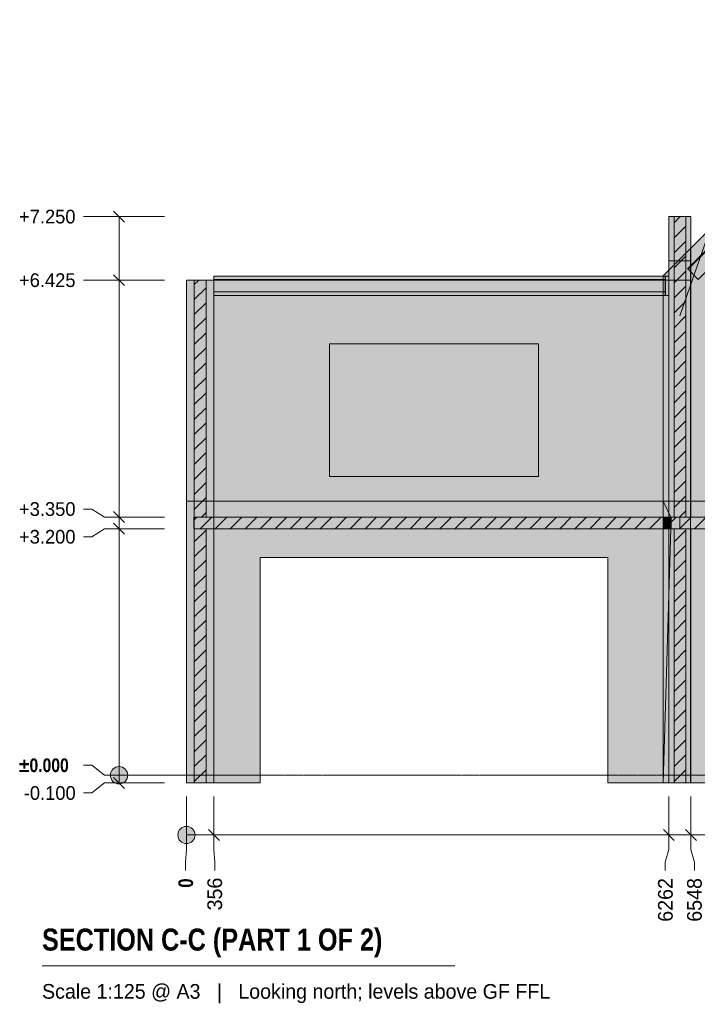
# Model space of a CAD drawing. Header units: millimetres. Extents: x -2200 to 20270, y -2973 to 10107.
# Tile 1 of 2: x -2200 to 6597, y -2973 to 9805. Entities that reach past the tile are written whole.
import ezdxf

# ---------------------------------------------------------------- set-up
doc = ezdxf.new("R2010")
doc.units = ezdxf.units.MM
doc.linetypes.add('DASHED', pattern=[1.524, 1.27, -0.254])
for name, color, linetype in [('FILL-C_BDBDBF', 7, 'Continuous'), ('FILL-EPS', 7, 'Continuous'), ('FILL-INK', 7, 'Continuous'), ('FILL-LIGHT', 7, 'Continuous'), ('FILL-TIMBER', 7, 'Continuous'), ('FILL-WHITE', 7, 'Continuous'), ('LINE-CORE', 7, 'Continuous'), ('LINE-INK', 7, 'Continuous'), ('LINE-STEEL-DASH', 7, 'DASHED'), ('LINE-STEEL_GREY', 7, 'Continuous'), ('TEXT-INK', 7, 'Continuous'), ('TEXT-STEEL_GREY', 7, 'Continuous')]:
    doc.layers.add(name, color=color, linetype=linetype)
doc.styles.add('OpenSansCondensed-Bold', font='OpenSansCondensed-Bold.ttf')

msp = doc.modelspace()

# ---------------------------------------------------------------- hatches: boundary and pattern name
at = {"layer": 'FILL-C_BDBDBF', "true_color": 0xbdbdbf}
h = msp.add_hatch(color=9, dxfattribs=at)
h.dxf.hatch_style = 1
h.paths.add_polyline_path([(6446, 3350), (6294, 3350), (6294, 7250), (6446, 7250)])
h = msp.add_hatch(color=9, dxfattribs=at)
h.dxf.hatch_style = 1
h.paths.add_polyline_path([(219, 3351), (67, 3351), (67, 6425), (219, 6425)])
h = msp.add_hatch(color=9, dxfattribs=at)
h.dxf.hatch_style = 1
h.paths.add_polyline_path([(67, 3199), (76, 3199), (219, 3199), (219, -100), (67, -100)])
h = msp.add_hatch(color=9, dxfattribs=at)
h.dxf.hatch_style = 1
h.paths.add_polyline_path([(6446, -100), (6294, -100), (6294, 3200), (6446, 3200)])
at = {"layer": 'FILL-EPS', "true_color": 0xccffff}
h = msp.add_hatch(color=7, dxfattribs=at)
h.dxf.hatch_style = 1
h.paths.add_polyline_path([(6294, 3350), (6227, 3350), (6227, 4676), (6227, 7250), (6291, 7250), (6294, 7250)])
h = msp.add_hatch(color=7, dxfattribs=at)
h.dxf.hatch_style = 1
h.paths.add_polyline_path([(6513, 4676), (6513, 3630), (6513, 3350), (6492, 3350), (6485, 3350), (6480, 3350), (6446, 3350), (6446, 7250), (6513, 7250)])
h = msp.add_hatch(color=7, dxfattribs=at)
h.dxf.hatch_style = 1
h.paths.add_polyline_path([(-35, 3255), (-35, 3497), (-35, 3509), (-35, 3516), (-35, 3521), (-35, 3558), (-35, 3589), (-35, 3590), (-35, 3595), (-35, 3597), (-35, 6300), (-35, 6378), (-35, 6381), (-35, 6386), (-35, 6388), (-35, 6425), (-22, 6425), (67, 6425), (67, 3351), (67, 3351), (67, 3204), (67, 3199), (67, 3199), (67, -100), (-35, -100)])
h = msp.add_hatch(color=7, dxfattribs=at)
h.dxf.hatch_style = 1
h.paths.add_polyline_path([(321, 6388), (321, 6386), (321, 6381), (321, 6378), (321, 3675), (321, 3597), (321, 3595), (321, 3590), (321, 3589), (321, 3558), (321, 3551), (321, 3351), (312, 3351), (219, 3351), (219, 6425), (321, 6425)])
h = msp.add_hatch(color=7, dxfattribs=at)
h.dxf.hatch_style = 1
h.paths.add_polyline_path([(321, 3174), (321, 3168), (321, 142), (321, -100), (292, -100), (219, -100), (219, 3199), (321, 3199), (321, 3180), (321, 3177)])
h = msp.add_hatch(color=7, dxfattribs=at)
h.dxf.hatch_style = 1
h.paths.add_polyline_path([(6227, 3165), (6227, 3200), (6294, 3200), (6294, -100), (6227, -100), (6227, 2922), (6227, 2923), (6227, 3156)])
h = msp.add_hatch(color=7, dxfattribs=at)
h.dxf.hatch_style = 1
h.paths.add_polyline_path([(6509, 3200), (6513, 3200), (6513, 3165), (6513, 3156), (6513, 135), (6513, -100), (6488, -100), (6446, -100), (6446, 3200), (6498, 3200)])
at = {"layer": 'FILL-INK', "true_color": 0x1a1a1f}
h = msp.add_hatch(color=250, dxfattribs=at)
h.dxf.hatch_style = 1
h.paths.add_polyline_path([(6370, 5963), (6382, 6144), (6472, 6113)])
at = {"layer": 'FILL-LIGHT', "true_color": 0xcccccf}
h = msp.add_hatch(color=254, dxfattribs=at)
h.dxf.hatch_style = 1
h.paths.add_polyline_path([(6369, 3350), (6369, 3285), (6369, 3200), (2797, 3200), (62, 3200), (62, 3265), (62, 3350), (3634, 3350)])
h = msp.add_hatch(color=254, dxfattribs=at)
h.dxf.hatch_style = 1
h.paths.add_polyline_path([(12585, 3350), (12585, 3253), (12585, 3200), (10389, 3200), (6371, 3200), (6371, 3297), (6371, 3350), (8567, 3350)])
at = {"layer": 'FILL-TIMBER', "true_color": 0xedd6a8}
h = msp.add_hatch(color=41, dxfattribs=at)
h.dxf.hatch_style = 1
h.paths.add_polyline_path([(321, 6479), (4356, 6479), (6182, 6479), (6182, 6464), (6182, 6432), (2147, 6432), (321, 6432), (321, 6447)])
h = msp.add_hatch(color=41, dxfattribs=at)
h.dxf.hatch_style = 1
h.paths.add_polyline_path([(6180, 6306), (6180, 6479), (6181, 6479), (6182, 6479), (6185, 6479), (6227, 6479), (6227, 6243), (6227, 6225), (6224, 6225), (6182, 6225), (6181, 6225), (6180, 6225)])
h = msp.add_hatch(color=41, dxfattribs=at)
h.dxf.hatch_style = 1
h.paths.add_polyline_path([(321, 6272), (4356, 6272), (6182, 6272), (6182, 6257), (6182, 6225), (2147, 6225), (321, 6225), (321, 6240)])
at = {"layer": 'FILL-WHITE', "true_color": 0xffffff}
h = msp.add_hatch(color=7, dxfattribs=at)
h.dxf.hatch_style = 1
h.paths.add_polyline_path([(9478, 9805), (12447, 6836), (12447, 3558), (11696, 3558), (11696, 6275), (10662, 6275), (10662, 6350), (10652, 6511), (10622, 6669), (10572, 6822), (10503, 6967), (10417, 7101), (10315, 7223), (10199, 7329), (10070, 7419), (9931, 7490), (9785, 7542), (9633, 7573), (9478, 7584), (9324, 7573), (9172, 7542), (9026, 7490), (8887, 7419), (8758, 7329), (8642, 7223), (8540, 7101), (8454, 6967), (8385, 6822), (8335, 6669), (8305, 6511), (8295, 6350), (8295, 6275), (7261, 6275), (7261, 3558), (6509, 3558), (6509, 6836)])
h = msp.add_hatch(color=7, dxfattribs=at)
h.dxf.hatch_style = 1
h.paths.add_polyline_path([(9478, 9805), (12447, 6836), (12447, 3558), (11696, 3558), (11696, 6275), (10662, 6275), (10662, 6350), (10652, 6511), (10622, 6669), (10572, 6822), (10503, 6967), (10417, 7101), (10315, 7223), (10199, 7329), (10070, 7419), (9931, 7490), (9785, 7542), (9633, 7573), (9478, 7584), (9324, 7573), (9172, 7542), (9026, 7490), (8887, 7419), (8758, 7329), (8642, 7223), (8540, 7101), (8454, 6967), (8385, 6822), (8335, 6669), (8305, 6511), (8295, 6350), (8295, 6275), (7261, 6275), (7261, 3558), (6509, 3558), (6509, 6836)])
h = msp.add_hatch(color=7, dxfattribs=at)
h.dxf.hatch_style = 1
h.paths.add_polyline_path([(6471, 6572), (9478, 9579), (12841, 6216), (12835, 6211), (9478, 9568), (6477, 6567), (6471, 6572)])
h = msp.add_hatch(color=7, dxfattribs=at)
h.dxf.hatch_style = 1
h.paths.add_polyline_path([(6471, 6572), (9478, 9579), (12841, 6216), (12835, 6211), (9478, 9568), (6477, 6567), (6471, 6572)])
h = msp.add_hatch(color=7, dxfattribs=at)
h.dxf.hatch_style = 1
h.paths.add_polyline_path([(9478, 9568), (12835, 6211), (12703, 6078), (9478, 9303), (6609, 6434), (6477, 6567)])
h = msp.add_hatch(color=7, dxfattribs=at)
h.dxf.hatch_style = 1
h.paths.add_polyline_path([(9478, 9568), (12835, 6211), (12703, 6078), (9478, 9303), (6609, 6434), (6477, 6567)])
h = msp.add_hatch(color=7, dxfattribs=at)
h.dxf.hatch_style = 1
h.paths.add_polyline_path([(6227, 6674), (6227, 7250), (6292, 7250), (6513, 7250), (6513, 6674), (6227, 6674)])
h = msp.add_hatch(color=7, dxfattribs=at)
h.dxf.hatch_style = 1
h.paths.add_polyline_path([(6153, 3558), (6153, 6480), (6509, 6836), (6509, 6837), (6509, 6837), (6509, 3558), (6509, 3558)])
h = msp.add_hatch(color=7, dxfattribs=at)
h.dxf.hatch_style = 1
h.paths.add_polyline_path([(6509, 6836), (6509, 3558), (6153, 3558), (6153, 6480)])
h = msp.add_hatch(color=7, dxfattribs=at)
h.dxf.hatch_style = 1
h.paths.add_polyline_path([(6507, 6836), (6507, 6836), (6507, 6836), (6507, 6837), (6509, 6836), (6507, 6836)])
h = msp.add_hatch(color=7, dxfattribs=at)
h.dxf.hatch_style = 1
h.paths.add_polyline_path([(6507, 6836), (6507, 6836), (6507, 6836), (6507, 6836), (6509, 6836), (6507, 6836)])
h = msp.add_hatch(color=7, dxfattribs=at)
h.dxf.hatch_style = 1
h.paths.add_polyline_path([(6227, 6674), (6513, 6674), (6513, 3350), (6227, 3350), (6227, 6674)])
h = msp.add_hatch(color=7, dxfattribs=at)
h.dxf.hatch_style = 1
h.paths.add_polyline_path([(-35, 6425), (321, 6425), (321, 6427), (321, 6427), (321, 3558), (321, 3558), (-35, 3558)])
h = msp.add_hatch(color=7, dxfattribs=at)
h.dxf.hatch_style = 1
h.paths.add_polyline_path([(-35, 6425), (321, 6425), (321, 3558), (-35, 3558)])
h = msp.add_hatch(color=7, dxfattribs=at)
h.dxf.hatch_style = 1
h.paths.add_polyline_path([(321, 6425), (321, 3558), (-35, 3558), (-35, 6425)])
h = msp.add_hatch(color=7, dxfattribs=at)
h.dxf.hatch_style = 1
h.paths.add_polyline_path([(6182, 6479), (6182, 6432), (321, 6432), (321, 6479)])
h = msp.add_hatch(color=7, dxfattribs=at)
h.dxf.hatch_style = 1
h.paths.add_polyline_path([(321, 6479), (6182, 6479), (6182, 6432), (321, 6432)])
h = msp.add_hatch(color=7, dxfattribs=at)
h.dxf.hatch_style = 1
h.paths.add_polyline_path([(6182, 6479), (6182, 6432), (321, 6432), (321, 6479)])
h = msp.add_hatch(color=7, dxfattribs=at)
h.dxf.hatch_style = 1
h.paths.add_polyline_path([(321, 6432), (6182, 6432), (6182, 6272), (321, 6272)])
h = msp.add_hatch(color=7, dxfattribs=at)
h.dxf.hatch_style = 1
h.paths.add_polyline_path([(321, 6432), (6182, 6432), (6182, 6272), (321, 6272)])
h = msp.add_hatch(color=7, dxfattribs=at)
h.dxf.hatch_style = 1
h.paths.add_polyline_path([(321, 6432), (6182, 6432), (6182, 6272), (321, 6272)])
h = msp.add_hatch(color=7, dxfattribs=at)
h.dxf.hatch_style = 1
h.paths.add_polyline_path([(321, 6432), (6182, 6432), (6182, 6272), (321, 6272)])
h = msp.add_hatch(color=7, dxfattribs=at)
h.dxf.hatch_style = 1
h.paths.add_polyline_path([(6153, 6425), (6153, 3558), (321, 3558), (321, 6425)])
h.paths.add_polyline_path([(4533, 5600), (1822, 5600), (1822, 3875), (4533, 3875)], flags=0)
h = msp.add_hatch(color=7, dxfattribs=at)
h.dxf.hatch_style = 1
h.paths.add_polyline_path([(321, 6425), (6153, 6425), (6153, 3558), (321, 3558)])
h.paths.add_polyline_path([(4533, 5600), (1822, 5600), (1822, 3875), (4533, 3875)], flags=0)
h = msp.add_hatch(color=7, dxfattribs=at)
h.dxf.hatch_style = 1
h.paths.add_polyline_path([(6509, 6425), (6509, 3558), (6153, 3558), (6153, 6425)])
h = msp.add_hatch(color=7, dxfattribs=at)
h.dxf.hatch_style = 1
h.paths.add_polyline_path([(6509, 6425), (6509, 3558), (6153, 3558), (6153, 6425)])
h = msp.add_hatch(color=7, dxfattribs=at)
h.dxf.hatch_style = 1
h.paths.add_polyline_path([(6153, 6425), (6509, 6425), (6509, 3558), (6153, 3558)])
h = msp.add_hatch(color=7, dxfattribs=at)
h.dxf.hatch_style = 1
h.paths.add_polyline_path([(6153, 6425), (6509, 6425), (6509, 3558), (6153, 3558)])
h = msp.add_hatch(color=7, dxfattribs=at)
h.dxf.hatch_style = 1
h.paths.add_polyline_path([(6182, 6479), (6182, 6225), (6180, 6225), (6180, 6479)])
h = msp.add_hatch(color=7, dxfattribs=at)
h.dxf.hatch_style = 1
h.paths.add_polyline_path([(6180, 6479), (6182, 6479), (6182, 6225), (6180, 6225)])
h = msp.add_hatch(color=7, dxfattribs=at)
h.dxf.hatch_style = 1
h.paths.add_polyline_path([(6182, 6479), (6182, 6225), (6180, 6225), (6180, 6479)])
h = msp.add_hatch(color=7, dxfattribs=at)
h.dxf.hatch_style = 1
h.paths.add_polyline_path([(6227, 6479), (6227, 6225), (6182, 6225), (6182, 6479)])
h = msp.add_hatch(color=7, dxfattribs=at)
h.dxf.hatch_style = 1
h.paths.add_polyline_path([(6229, 6479), (6229, 6295), (6227, 6295), (6227, 6479)])
h = msp.add_hatch(color=7, dxfattribs=at)
h.dxf.hatch_style = 1
h.paths.add_polyline_path([(6227, 6479), (6229, 6479), (6229, 6295), (6227, 6295)])
h = msp.add_hatch(color=7, dxfattribs=at)
h.dxf.hatch_style = 1
h.paths.add_polyline_path([(6182, 6272), (6182, 6225), (321, 6225), (321, 6272)])
h = msp.add_hatch(color=7, dxfattribs=at)
h.dxf.hatch_style = 1
h.paths.add_polyline_path([(321, 6272), (6182, 6272), (6182, 6225), (321, 6225)])
h = msp.add_hatch(color=7, dxfattribs=at)
h.dxf.hatch_style = 1
h.paths.add_polyline_path([(6182, 6272), (6182, 6225), (321, 6225), (321, 6272)])
h = msp.add_hatch(color=7, dxfattribs=at)
h.dxf.hatch_style = 1
h.paths.add_polyline_path([(-35, 3558), (321, 3558), (321, -100), (-35, -100)])
h = msp.add_hatch(color=7, dxfattribs=at)
h.dxf.hatch_style = 1
h.paths.add_polyline_path([(321, 3558), (321, 3351), (321, 3351), (67, 3351), (67, 3199), (321, 3199), (321, 3200), (321, 3200), (321, -100), (321, -100), (-35, -100), (-35, 3558)])
h = msp.add_hatch(color=7, dxfattribs=at)
h.dxf.hatch_style = 1
h.paths.add_polyline_path([(321, 3558), (321, 3351), (67, 3351), (67, 3199), (321, 3199), (321, -100), (-35, -100), (-35, 3558)])
h = msp.add_hatch(color=7, dxfattribs=at)
h.dxf.hatch_style = 1
h.paths.add_polyline_path([(6153, 3558), (6153, -100), (5433, -100), (5433, 2825), (922, 2825), (922, -100), (321, -100), (321, 3558)])
h = msp.add_hatch(color=7, dxfattribs=at)
h.dxf.hatch_style = 1
h.paths.add_polyline_path([(321, 3558), (6153, 3558), (6153, 3351), (321, 3351)])
h = msp.add_hatch(color=7, dxfattribs=at)
h.dxf.hatch_style = 1
h.paths.add_polyline_path([(6152, 3559), (6153, 3559), (6153, 3559), (6153, 3559), (6153, 3558)])
h = msp.add_hatch(color=7, dxfattribs=at)
h.dxf.hatch_style = 1
h.paths.add_polyline_path([(6509, 3558), (6509, -100), (6153, -100), (6153, 3558)])
h = msp.add_hatch(color=7, dxfattribs=at)
h.dxf.hatch_style = 1
h.paths.add_polyline_path([(6509, 3558), (6509, 3351), (6509, 3351), (6259, 3351), (6259, 3199), (6509, 3199), (6509, 3200), (6509, 3200), (6509, -100), (6509, -100), (6153, -100), (6153, 3558)])
h = msp.add_hatch(color=7, dxfattribs=at)
h.dxf.hatch_style = 1
h.paths.add_polyline_path([(6509, 3558), (6509, 3351), (6254, 3351), (6254, 3199), (6509, 3199), (6509, -100), (6153, -100), (6153, 3558)])
h = msp.add_hatch(color=7, dxfattribs=at)
h.dxf.hatch_style = 1
h.paths.add_polyline_path([(6509, 3558), (6509, 3351), (6254, 3351), (6254, 3199), (6509, 3199), (6509, -100), (6153, -100), (6153, 3558)])
h = msp.add_hatch(color=7, dxfattribs=at)
h.dxf.hatch_style = 1
h.paths.add_polyline_path([(6254, 3351), (6254, 3199), (6254, 3197), (6254, 3197), (6153, -100), (6153, 3558)])
h = msp.add_hatch(color=7, dxfattribs=at)
h.dxf.hatch_style = 1
h.paths.add_polyline_path([(6509, 3558), (6509, 3351), (6254, 3351), (6153, 3558)])
h = msp.add_hatch(color=7, dxfattribs=at)
h.dxf.hatch_style = 1
h.paths.add_polyline_path([(6153, 3351), (6153, 3558), (6509, 3558), (6509, 3558), (6509, 3558), (6509, 3558), (6509, 3199), (6509, 3199), (6509, -100), (6509, -100), (6153, -100), (6153, 3199), (6509, 3199), (6509, 3351)])
h = msp.add_hatch(color=7, dxfattribs=at)
h.dxf.hatch_style = 1
h.paths.add_polyline_path([(6507, 3351), (6509, 3351), (6509, 3558), (7261, 3558), (7261, 3499), (11696, 3499), (11696, 3558), (12447, 3558), (12447, 3351), (6509, 3351)])
h = msp.add_hatch(color=7, dxfattribs=at)
h.dxf.hatch_style = 1
h.paths.add_polyline_path([(7261, 3558), (7261, 3499), (11696, 3499), (11696, 3558), (12447, 3558), (12447, -100), (11846, -100), (11846, 2825), (7110, 2825), (7110, -100), (6509, -100), (6509, 3558)])
h = msp.add_hatch(color=7, dxfattribs=at)
h.dxf.hatch_style = 1
h.paths.add_polyline_path([(67, 3351), (321, 3351), (321, 3199), (67, 3199)])
h = msp.add_hatch(color=7, dxfattribs=at)
h.dxf.hatch_style = 1
h.paths.add_polyline_path([(321, 3351), (6153, 3351), (6153, 3199), (321, 3199)])
h = msp.add_hatch(color=7, dxfattribs=at)
h.dxf.hatch_style = 1
h.paths.add_polyline_path([(6153, 3352), (6153, 3351), (6153, 3351)])
h = msp.add_hatch(color=7, dxfattribs=at)
h.dxf.hatch_style = 1
h.paths.add_polyline_path([(6153, 3351), (6254, 3351), (6254, 3199), (6153, 3199)])
h = msp.add_hatch(color=7, dxfattribs=at)
h.dxf.hatch_style = 1
h.paths.add_polyline_path([(6259, 3351), (6509, 3351), (6509, 3199), (6259, 3199)])
h = msp.add_hatch(color=7, dxfattribs=at)
h.dxf.hatch_style = 1
h.paths.add_polyline_path([(6509, 3351), (12447, 3351), (12447, 3199), (6509, 3199)])
h = msp.add_hatch(color=7, dxfattribs=at)
h.dxf.hatch_style = 1
h.paths.add_polyline_path([(6153, 3199), (6153, -100), (5433, -100), (5433, 2825), (922, 2825), (922, -100), (321, -100), (321, 3199)])
h = msp.add_hatch(color=7, dxfattribs=at)
h.dxf.hatch_style = 1
h.paths.add_polyline_path([(6254, 3199), (6509, 3199), (6509, -100), (6153, -100), (6254, 3199)])
h = msp.add_hatch(color=7, dxfattribs=at)
h.dxf.hatch_style = 1
h.paths.add_polyline_path([(6509, 3199), (6509, 3200), (6513, 3200), (6513, -100), (6227, -100), (6227, 3199)])
h = msp.add_hatch(color=7, dxfattribs=at)
h.dxf.hatch_style = 1
h.paths.add_polyline_path([(6227, 3200), (6509, 3200), (6509, 3199), (6227, 3199)])
h = msp.add_hatch(color=7, dxfattribs=at)
h.dxf.hatch_style = 1
h.paths.add_polyline_path([(6509, 3199), (12447, 3199), (12447, -100), (11846, -100), (11846, 2825), (7110, 2825), (7110, -100), (6509, -100), (6509, 3199)])
h = msp.add_hatch(color=7, dxfattribs=at)
h.dxf.hatch_style = 1
h.paths.add_polyline_path([(-797, 0), (-801, 29), (-812, 56), (-830, 80), (-853, 97), (-880, 109), (-910, 113), (-939, 109), (-966, 97), (-989, 80), (-1007, 56), (-1018, 29), (-1022, 0), (-1018, -29), (-1007, -56), (-989, -80), (-966, -97), (-939, -109), (-910, -112), (-880, -109), (-853, -97), (-830, -80), (-812, -56), (-801, -29)])
h = msp.add_hatch(color=7, dxfattribs=at)
h.dxf.hatch_style = 1
h.paths.add_polyline_path([(78, -775), (74, -746), (62, -719), (45, -695), (21, -678), (-6, -666), (-35, -662), (-64, -666), (-91, -678), (-115, -695), (-132, -719), (-144, -746), (-148, -775), (-144, -804), (-132, -831), (-115, -855), (-91, -872), (-64, -884), (-35, -887), (-6, -884), (21, -872), (45, -855), (62, -831), (74, -804)])

# ---------------------------------------------------------------- linework, layer by layer
at = {"layer": 'LINE-CORE', "lineweight": 5}
msp.add_lwpolyline([(7261, 3558), (6509, 3558), (6509, 6836), (9478, 9805)], dxfattribs=at)
msp.add_lwpolyline([(7261, 3558), (6509, 3558), (6509, 6836), (9478, 9805)], dxfattribs=at)
for points in [[(6471, 6572), (9478, 9579), (12841, 6216), (12835, 6211), (9478, 9568), (6477, 6567), (6471, 6572)], [(6471, 6572), (9478, 9579), (12841, 6216), (12835, 6211), (9478, 9568), (6477, 6567), (6471, 6572)], [(9478, 9568), (12835, 6211), (12835, 6211), (12703, 6078), (9478, 9303), (6609, 6434), (6477, 6567)], [(9478, 9568), (12835, 6211), (12835, 6211), (12703, 6078), (9478, 9303), (6609, 6434), (6477, 6567)], [(6227, 6674), (6227, 6674), (6227, 7250), (6292, 7250), (6513, 7250), (6513, 7250), (6513, 7250), (6513, 6674), (6227, 6674), (6227, 6674), (6227, 6674)], [(6153, 3558), (6153, 6480), (6509, 6836), (6509, 6837), (6509, 6837), (6509, 3558), (6509, 3558), (6153, 3558)], [(6509, 6836), (6509, 3558), (6509, 3558), (6509, 3558), (6509, 3558), (6153, 3558), (6153, 6480), (6153, 6480)], [(6507, 6836), (6507, 6836), (6507, 6836), (6507, 6837), (6509, 6836), (6507, 6836)], [(6507, 6836), (6507, 6836), (6507, 6836), (6507, 6836), (6509, 6836), (6507, 6836)], [(6227, 6674), (6513, 6674), (6513, 3350), (6513, 3350), (6513, 3350), (6513, 3350), (6227, 3350), (6227, 6674), (6227, 6674)], [(-35, 6425), (321, 6425), (321, 6427), (321, 6427), (321, 3558), (321, 3558), (-35, 3558)], [(-35, 6425), (321, 6425), (321, 3558), (-35, 3558), (-35, 6425)], [(321, 6425), (321, 3558), (-35, 3558), (-35, 6425)], [(6182, 6479), (6182, 6432), (321, 6432), (321, 6479)], [(321, 6479), (6182, 6479), (6182, 6432), (321, 6432)], [(6182, 6479), (6182, 6432), (321, 6432), (321, 6479)], [(321, 6432), (6182, 6432), (6182, 6272), (6182, 6272), (321, 6272), (321, 6432)], [(321, 6432), (6182, 6432), (6182, 6432), (6182, 6272), (321, 6272), (321, 6272)], [(321, 6432), (6182, 6432), (6182, 6272), (6182, 6272), (321, 6272), (321, 6432)], [(321, 6432), (6182, 6432), (6182, 6432), (6182, 6272), (321, 6272), (321, 6272)], [(6153, 6425), (6153, 3558), (321, 3558), (321, 6425)], [(321, 6425), (6153, 6425), (6153, 3558), (321, 3558)], [(6509, 6425), (6509, 3558), (6153, 3558), (6153, 6425)], [(6509, 6425), (6509, 3558), (6153, 3558), (6153, 6425)], [(6153, 6425), (6509, 6425), (6509, 3558), (6153, 3558)], [(6153, 6425), (6509, 6425), (6509, 3558), (6153, 3558)], [(6182, 6479), (6182, 6225), (6182, 6225), (6180, 6225), (6180, 6479), (6180, 6479)], [(6180, 6479), (6182, 6479), (6182, 6225), (6180, 6225)], [(6182, 6479), (6182, 6225), (6182, 6225), (6180, 6225), (6180, 6479), (6180, 6479)], [(6227, 6479), (6227, 6225), (6227, 6225), (6182, 6225), (6182, 6479), (6182, 6479)], [(6229, 6479), (6229, 6295), (6227, 6295), (6227, 6479)], [(6227, 6479), (6229, 6479), (6229, 6295), (6227, 6295)], [(6182, 6272), (6182, 6225), (321, 6225), (321, 6272)], [(321, 6272), (6182, 6272), (6182, 6225), (321, 6225)], [(6182, 6272), (6182, 6225), (321, 6225), (321, 6272)], [(4533, 5600), (1822, 5600), (1822, 3875), (4533, 3875)], [(4533, 5600), (1822, 5600), (1822, 3875), (4533, 3875)], [(-35, 3558), (321, 3558), (321, -100), (321, -100), (321, -100), (321, -100), (-35, -100), (-35, 3558)], [(321, 3558), (321, 3351), (321, 3351), (67, 3351), (67, 3199), (321, 3199), (321, 3200), (321, 3200), (321, -100), (321, -100), (-35, -100), (-35, 3558)], [(321, 3558), (321, 3351), (67, 3351), (67, 3199), (321, 3199), (321, -100), (-35, -100), (-35, 3558)], [(6153, 3558), (6153, -100), (5433, -100), (5433, 2825), (922, 2825), (922, -100), (321, -100), (321, 3558)], [(321, 3558), (6153, 3558), (6153, 3351), (321, 3351)], [(6152, 3559), (6153, 3559), (6153, 3559), (6153, 3559), (6153, 3558)], [(6509, 3558), (6509, -100), (6153, -100), (6153, 3558)], [(6509, 3558), (6509, 3351), (6509, 3351), (6259, 3351), (6259, 3199), (6509, 3199), (6509, 3200), (6509, 3200), (6509, -100), (6509, -100), (6153, -100), (6153, 3558)], [(6509, 3558), (6509, 3351), (6254, 3351), (6254, 3199), (6509, 3199), (6509, -100), (6153, -100), (6153, 3558)], [(6509, 3558), (6509, 3351), (6254, 3351), (6254, 3199), (6509, 3199), (6509, -100), (6153, -100), (6153, 3558)], [(6254, 3351), (6254, 3199), (6254, 3199), (6254, 3199), (6254, 3197), (6254, 3197), (6153, -100), (6153, 3558), (6153, 3558)], [(6509, 3558), (6509, 3351), (6254, 3351), (6153, 3558)], [(6153, 3351), (6153, 3351), (6153, 3558), (6509, 3558), (6509, 3558), (6509, 3558), (6509, 3558), (6509, 3199), (6509, 3199), (6509, -100), (6509, -100), (6509, -100), (6153, -100), (6153, 3199), (6509, 3199), (6509, 3351), (6153, 3351)], [(6507, 3351), (6509, 3351), (6509, 3558), (7261, 3558), (7261, 3499), (11696, 3499), (11696, 3558), (12447, 3558), (12447, 3351), (6509, 3351), (6509, 3351), (6507, 3351)], [(7261, 3558), (7261, 3499), (11696, 3499), (11696, 3558), (12447, 3558), (12447, -100), (11846, -100), (11846, 2825), (7110, 2825), (7110, -100), (6509, -100), (6509, 3558)], [(67, 3351), (321, 3351), (321, 3199), (67, 3199)], [(321, 3351), (6153, 3351), (6153, 3199), (321, 3199), (321, 3199)], [(6153, 3352), (6153, 3351), (6153, 3351)], [(6153, 3351), (6254, 3351), (6254, 3199), (6153, 3199)], [(6259, 3351), (6509, 3351), (6509, 3199), (6259, 3199)], [(6509, 3351), (12447, 3351), (12447, 3351), (12447, 3199), (6509, 3199), (6509, 3199)], [(6153, 3199), (6153, -100), (5433, -100), (5433, 2825), (922, 2825), (922, -100), (321, -100), (321, 3199)], [(6254, 3199), (6509, 3199), (6509, -100), (6153, -100), (6254, 3199), (6254, 3199)], [(6509, 3199), (6509, 3200), (6513, 3200), (6513, -100), (6227, -100), (6227, 3199)], [(6227, 3200), (6509, 3200), (6509, 3199), (6227, 3199)], [(6509, 3199), (12447, 3199), (12447, -100), (11846, -100), (11846, 2825), (7110, 2825), (7110, -100), (6509, -100), (6509, -100), (6509, -100), (6509, -100), (6509, 3199), (6509, 3199)]]:
    msp.add_lwpolyline(points, close=True, dxfattribs=at)
at = {"layer": 'LINE-INK', "lineweight": 5}
for p, q in [((6370, 5963), (7106, 8081)), ((-839, 7179), (-980, 7321)), ((-1262, 7250), (-1372, 7250)), ((-1097, 7250), (-1262, 7250)), ((-322, 7250), (-1097, 7250)), ((-910, -100), (-910, 7250)), ((-1262, 6425), (-1372, 6425)), ((-1097, 6425), (-1262, 6425)), ((-322, 6425), (-1097, 6425)), ((-839, 6354), (-980, 6496)), ((-1262, 3455), (-1372, 3455)), ((-1097, 3350), (-1262, 3455)), ((-322, 3350), (-1097, 3350)), ((-839, 3279), (-980, 3421)), ((-1097, 3200), (-1262, 3095)), ((-322, 3200), (-1097, 3200)), ((-839, 3129), (-980, 3271)), ((-1262, 3095), (-1372, 3095)), ((-1262, 130), (-1372, 130)), ((-1097, 0), (-1262, 130)), ((-322, 0), (-1097, 0)), ((-1097, -100), (-1262, -230)), ((-322, -100), (-1097, -100)), ((-839, -171), (-980, -29)), ((-1262, -230), (-1372, -230)), ((-35, -275), (-35, -962)), ((321, -275), (321, -962)), ((6227, -275), (6227, -962)), ((6513, -275), (6513, -962)), ((250, -704), (392, -846)), ((6156, -704), (6298, -846)), ((6442, -704), (6584, -846)), ((-35, -775), (12729, -775)), ((-35, -962), (-46, -1128)), ((321, -962), (332, -1128)), ((6227, -962), (6181, -1128)), ((6513, -962), (6559, -1128)), ((-46, -1128), (-46, -1238)), ((332, -1128), (332, -1238)), ((6181, -1128), (6181, -1238)), ((6559, -1128), (6559, -1238)), ((-1910, -2475), (3449, -2475))]:
    msp.add_line(p, q, dxfattribs=at)
for points in [[(6294, 3350), (6227, 3350), (6227, 4676), (6227, 7250), (6291, 7250), (6294, 7250)], [(6294, 7250), (6446, 7250), (6513, 7250), (6513, 4676), (6513, 3630), (6513, 3350), (6492, 3350), (6485, 3350), (6480, 3350), (6446, 3350), (6294, 3350), (6227, 3350), (6227, 4676), (6227, 7250), (6291, 7250)], [(6446, 3350), (6294, 3350), (6294, 7250), (6446, 7250)], [(6513, 4676), (6513, 3630), (6513, 3350), (6492, 3350), (6485, 3350), (6480, 3350), (6446, 3350), (6446, 7250), (6513, 7250)], [(-35, 3255), (-35, 3497), (-35, 3509), (-35, 3516), (-35, 3521), (-35, 3558), (-35, 3589), (-35, 3590), (-35, 3595), (-35, 3597), (-35, 6300), (-35, 6378), (-35, 6381), (-35, 6386), (-35, 6388), (-35, 6425), (-22, 6425), (67, 6425), (67, 3351), (67, 3351), (67, 3204), (67, 3199), (67, 3199), (67, -100), (-35, -100)], [(321, 3180), (321, 3177), (321, 3174), (321, 3168), (321, 142), (321, -100), (292, -100), (219, -100), (67, -100), (-35, -100), (-35, 3255), (-35, 3497), (-35, 3509), (-35, 3516), (-35, 3521), (-35, 3558), (-35, 3589), (-35, 3590), (-35, 3595), (-35, 3597), (-35, 6300), (-35, 6378), (-35, 6381), (-35, 6386), (-35, 6388), (-35, 6425), (-22, 6425), (67, 6425), (219, 6425), (321, 6425), (321, 6388), (321, 6386), (321, 6381), (321, 6378), (321, 3675), (321, 3597), (321, 3595), (321, 3590), (321, 3589), (321, 3558), (321, 3551), (321, 3351), (312, 3351), (219, 3351), (67, 3351), (67, 3351), (67, 3204), (67, 3199), (67, 3199), (76, 3199), (219, 3199), (321, 3199)], [(219, 3351), (67, 3351), (67, 6425), (219, 6425)], [(321, 6388), (321, 6386), (321, 6381), (321, 6378), (321, 3675), (321, 3597), (321, 3595), (321, 3590), (321, 3589), (321, 3558), (321, 3551), (321, 3351), (312, 3351), (219, 3351), (219, 6425), (321, 6425)], [(321, 6479), (4356, 6479), (6182, 6479), (6182, 6464), (6182, 6432), (2147, 6432), (321, 6432), (321, 6447)], [(6180, 6306), (6180, 6479), (6181, 6479), (6182, 6479), (6185, 6479), (6227, 6479), (6227, 6243), (6227, 6225), (6224, 6225), (6182, 6225), (6181, 6225), (6180, 6225)], [(321, 6272), (4356, 6272), (6182, 6272), (6182, 6257), (6182, 6225), (2147, 6225), (321, 6225), (321, 6240)], [(6369, 3350), (6369, 3285), (6369, 3200), (2797, 3200), (62, 3200), (62, 3265), (62, 3350), (3634, 3350)], [(12585, 3350), (12585, 3253), (12585, 3200), (10389, 3200), (6371, 3200), (6371, 3297), (6371, 3350), (8567, 3350)], [(67, 3199), (76, 3199), (219, 3199), (219, -100), (67, -100)], [(321, 3174), (321, 3168), (321, 142), (321, -100), (292, -100), (219, -100), (219, 3199), (321, 3199), (321, 3180), (321, 3177)], [(6227, 3165), (6227, 3200), (6294, 3200), (6294, -100), (6227, -100), (6227, 2922), (6227, 2923), (6227, 3156)], [(6509, 3200), (6513, 3200), (6513, 3165), (6513, 3156), (6513, 135), (6513, -100), (6488, -100), (6446, -100), (6294, -100), (6227, -100), (6227, 2922), (6227, 2923), (6227, 3156), (6227, 3165), (6227, 3200), (6294, 3200), (6446, 3200), (6498, 3200)], [(6446, -100), (6294, -100), (6294, 3200), (6446, 3200)], [(6509, 3200), (6513, 3200), (6513, 3165), (6513, 3156), (6513, 135), (6513, -100), (6488, -100), (6446, -100), (6446, 3200), (6498, 3200)]]:
    msp.add_lwpolyline(points, close=True, dxfattribs=at)
for centre in [(-910, 0), (-35, -775)]:
    msp.add_circle(centre, 112, dxfattribs=at)
at = {"layer": 'LINE-STEEL-DASH', "lineweight": 5}
msp.add_line((-435, 0), (16722, 0), dxfattribs=at)
at = {"layer": 'LINE-STEEL_GREY', "lineweight": 5}
for p, q in [((6294, 7168), (6375, 7250)), ((6294, 6974), (6446, 7126)), ((6294, 6779), (6446, 6932)), ((6294, 6585), (6446, 6737)), ((6294, 6391), (6446, 6543)), ((67, 6368), (124, 6425)), ((67, 6173), (219, 6326)), ((6294, 6196), (6446, 6348)), ((6294, 6002), (6446, 6154)), ((67, 5979), (219, 6131)), ((67, 5784), (219, 5937)), ((6294, 5807), (6446, 5960)), ((6294, 5613), (6446, 5765)), ((67, 5590), (219, 5742)), ((67, 5395), (219, 5548)), ((6294, 5418), (6446, 5571)), ((6294, 5224), (6446, 5376)), ((67, 5201), (219, 5353)), ((67, 5006), (219, 5159)), ((6294, 5029), (6446, 5182)), ((6294, 4835), (6446, 4987)), ((67, 4812), (219, 4964)), ((67, 4617), (219, 4770)), ((6294, 4640), (6446, 4793)), ((67, 4423), (219, 4575)), ((6294, 4446), (6446, 4598)), ((67, 4229), (219, 4381)), ((6294, 4252), (6446, 4404)), ((67, 4034), (219, 4187)), ((6294, 4057), (6446, 4209)), ((67, 3840), (219, 3992)), ((6294, 3863), (6446, 4015)), ((67, 3645), (219, 3798)), ((6294, 3668), (6446, 3821)), ((67, 3451), (219, 3603)), ((6294, 3474), (6446, 3626)), ((62, 3312), (100, 3350)), ((144, 3200), (294, 3350)), ((162, 3351), (219, 3409)), ((339, 3200), (489, 3350)), ((533, 3200), (683, 3350)), ((728, 3200), (878, 3350)), ((922, 3200), (1072, 3350)), ((1117, 3200), (1267, 3350)), ((1311, 3200), (1461, 3350)), ((1506, 3200), (1656, 3350)), ((1700, 3200), (1850, 3350)), ((1894, 3200), (2044, 3350)), ((2089, 3200), (2239, 3350)), ((2283, 3200), (2433, 3350)), ((2478, 3200), (2628, 3350)), ((2672, 3200), (2822, 3350)), ((2867, 3200), (3017, 3350)), ((3061, 3200), (3211, 3350)), ((3256, 3200), (3406, 3350)), ((3450, 3200), (3600, 3350)), ((3645, 3200), (3795, 3350)), ((3839, 3200), (3989, 3350)), ((4033, 3200), (4183, 3350)), ((4228, 3200), (4378, 3350)), ((4422, 3200), (4572, 3350)), ((4617, 3200), (4767, 3350)), ((4811, 3200), (4961, 3350)), ((5006, 3200), (5156, 3350)), ((5200, 3200), (5350, 3350)), ((5395, 3200), (5545, 3350)), ((5589, 3200), (5739, 3350)), ((5784, 3200), (5934, 3350)), ((5978, 3200), (6128, 3350)), ((6172, 3200), (6322, 3350)), ((6364, 3350), (6446, 3432)), ((6371, 3204), (6517, 3350)), ((6561, 3200), (6711, 3350)), ((6367, 3200), (6369, 3202)), ((67, 3029), (219, 3181)), ((6294, 3029), (6446, 3182)), ((67, 2834), (219, 2987)), ((6294, 2835), (6446, 2987)), ((67, 2640), (219, 2792)), ((6294, 2641), (6446, 2793)), ((67, 2445), (219, 2598)), ((6294, 2446), (6446, 2598)), ((67, 2251), (219, 2403)), ((6294, 2252), (6446, 2404)), ((67, 2057), (219, 2209)), ((6294, 2057), (6446, 2210)), ((67, 1862), (219, 2014)), ((6294, 1863), (6446, 2015)), ((67, 1668), (219, 1820)), ((6294, 1668), (6446, 1821)), ((67, 1473), (219, 1626)), ((6294, 1474), (6446, 1626)), ((67, 1279), (219, 1431)), ((6294, 1279), (6446, 1432)), ((67, 1084), (219, 1237)), ((6294, 1085), (6446, 1237)), ((67, 890), (219, 1042)), ((6294, 890), (6446, 1043)), ((67, 695), (219, 848)), ((6294, 696), (6446, 848)), ((67, 501), (219, 653)), ((6294, 502), (6446, 654)), ((67, 306), (219, 459)), ((6294, 307), (6446, 459)), ((67, 112), (219, 264)), ((6294, 113), (6446, 265)), ((67, -82), (219, 70)), ((6294, -82), (6446, 71))]:
    msp.add_line(p, q, dxfattribs=at)

# ---------------------------------------------------------------- texts
at = {"layer": 'TEXT-INK'}
for s, p in [('+7.250', (-2209, 7161)), ('+6.425', (-2209, 6336)), ('+3.350', (-2209, 3366)), ('+3.200', (-2209, 3006)), ('-0.100', (-2147, -319))]:
    msp.add_text(s, height=177.8, dxfattribs=at).set_placement(p)
at = {"layer": 'TEXT-INK', "style": 'OpenSansCondensed-Bold'}
for s, height, p in [('±0.000', 177.8, (-2209, 41)), ('SECTION C-C (PART 1 OF 2)', 285.75, (-1910, -2275))]:
    msp.add_text(s, height=height, dxfattribs=at).set_placement(p)
msp.add_text('0', height=190, rotation=90, dxfattribs=at).set_placement((50, -1460))
at = {"layer": 'TEXT-INK'}
for s, p in [('356', (427, -1754)), ('6262', (6277, -1901)), ('6548', (6654, -1901))]:
    msp.add_text(s, height=190.5, rotation=90, dxfattribs=at).set_placement(p)
at = {"layer": 'TEXT-STEEL_GREY'}
msp.add_text('Scale 1:125 @ A3   |   Looking north; levels above GF FFL', height=190.5, dxfattribs=at).set_placement((-1910, -2900))

doc.saveas('drawing.dxf')
